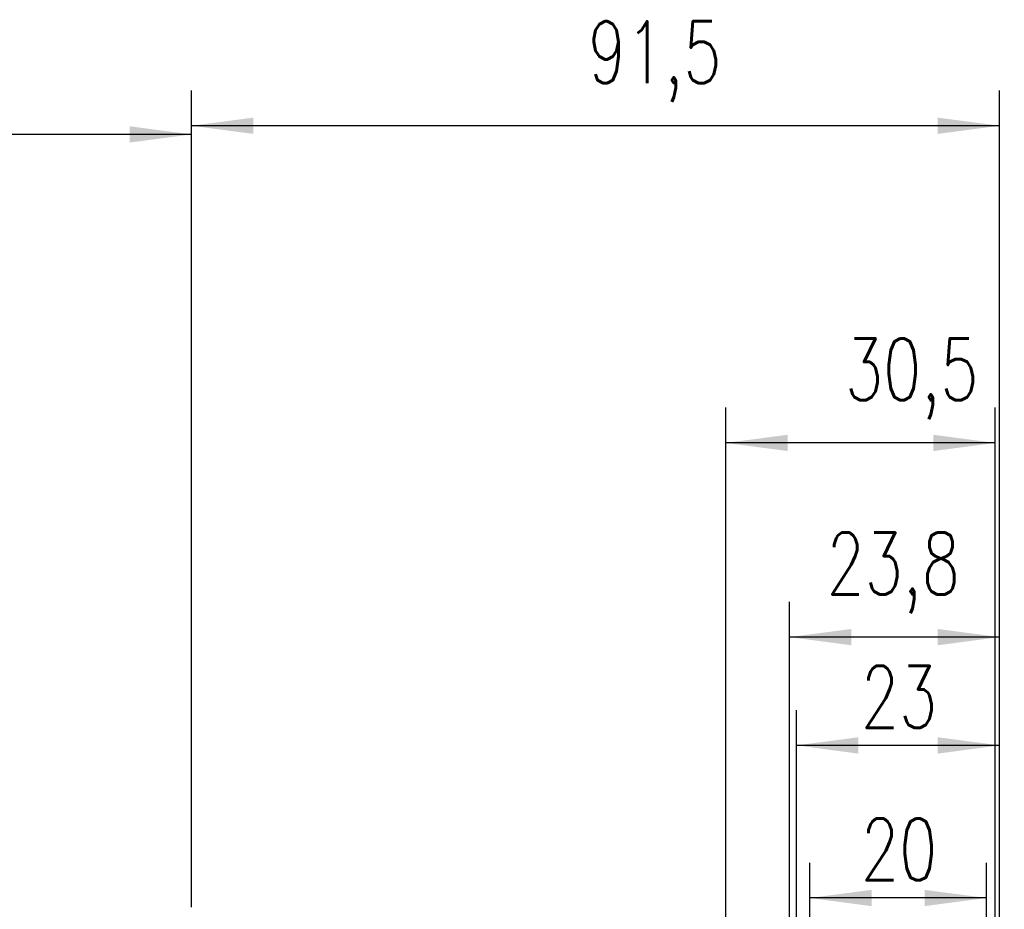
# Model space of a CAD drawing. Header units: inches. Extents: x -280 to 281, y -205 to 205.
# Tile 37 of 39: x 53 to 109, y 36 to 86. Entities that reach past the tile are written whole.
import ezdxf

# ---------------------------------------------------------------- set-up
doc = ezdxf.new("R2010")
doc.units = ezdxf.units.IN
doc.layers.add('1', color=7, linetype='Continuous')
doc.styles.add('CONVERTER_11', font='txt.shx', dxfattribs={"width": 0.72})

# ---------------------------------------------------------------- blocks, each defined once
blk = doc.blocks.new('*D27')
at = {"layer": '1', "color": 2, "linetype": 'Continuous'}
for p, q in [((194, 8.82), (194, 94.56)), ((217, 6.32), (217, 94.56)), ((217, 90.56), (194, 90.56))]:
    blk.add_line(p, q, dxfattribs=at)
at = {"layer": '1', "color": 2}
for points in [[(201, 91.48), (201, 89.63), (194, 90.56)], [(210, 89.63), (210, 91.48), (217, 90.56)]]:
    blk.add_solid(points, dxfattribs=at)
at = {"layer": '1', "color": 3, "insert": (201.3, 92.56), "char_height": 7, "attachment_point": 7, "rotation": 0.0001, "line_spacing_factor": 0.60024, "style": 'CONVERTER_11'}
blk.add_mtext('23', dxfattribs=at)
blk = doc.blocks.new('*D28')
at = {"layer": '1', "color": 2, "linetype": 'Continuous'}
for p, q in [((195.5, 8.02), (195.5, 77.28)), ((215.5, 8.02), (215.5, 77.28)), ((215.5, 73.28), (195.5, 73.28))]:
    blk.add_line(p, q, dxfattribs=at)
at = {"layer": '1', "color": 2}
for points in [[(202.5, 74.2), (202.5, 72.36), (195.5, 73.28)], [(208.5, 72.36), (208.5, 74.2), (215.5, 73.28)]]:
    blk.add_solid(points, dxfattribs=at)
at = {"layer": '1', "color": 3, "insert": (201.3, 75.28), "char_height": 7, "attachment_point": 7, "rotation": 0.0001, "line_spacing_factor": 0.60024, "style": 'CONVERTER_11'}
blk.add_mtext('20', dxfattribs=at)
blk = doc.blocks.new('*D30')
at = {"layer": '1', "color": 2, "linetype": 'Continuous'}
for p, q in [((193.2, 18.07), (193.2, 106.82)), ((217, 6.32), (217, 106.82)), ((217, 102.82), (193.2, 102.82))]:
    blk.add_line(p, q, dxfattribs=at)
at = {"layer": '1', "color": 2}
for points in [[(200.2, 103.74), (200.2, 101.9), (193.2, 102.82)], [(210, 101.9), (210, 103.74), (217, 102.82)]]:
    blk.add_solid(points, dxfattribs=at)
at = {"layer": '1', "color": 3, "insert": (197.4, 105.52), "char_height": 7, "attachment_point": 7, "rotation": 0.0001, "line_spacing_factor": 0.60024, "style": 'CONVERTER_11'}
blk.add_mtext('23,8', dxfattribs=at)
blk = doc.blocks.new('*D33')
at = {"layer": '1', "color": 2, "linetype": 'Continuous'}
for p, q in [((125.5, 72.25), (125.5, 163.74)), ((125.5, 159.74), (-96.5, 159.74))]:
    blk.add_line(p, q, dxfattribs=at)
at = {"layer": '1', "color": 2}
blk.add_solid([(118.5, 158.82), (118.5, 160.66), (125.5, 159.74)], dxfattribs=at)
blk = doc.blocks.new('*D35')
at = {"layer": '1', "color": 2, "linetype": 'Continuous'}
for p, q in [((125.5, 72.25), (125.5, 164.72)), ((217, 6.32), (217, 164.72)), ((217, 160.72), (125.5, 160.72))]:
    blk.add_line(p, q, dxfattribs=at)
at = {"layer": '1', "color": 2}
for points in [[(132.5, 161.64), (132.5, 159.8), (125.5, 160.72)], [(210, 159.8), (210, 161.64), (217, 160.72)]]:
    blk.add_solid(points, dxfattribs=at)
at = {"layer": '1', "color": 3, "insert": (170.39, 163.42), "char_height": 7, "attachment_point": 7, "rotation": 0.0001, "line_spacing_factor": 0.60024, "style": 'CONVERTER_11'}
blk.add_mtext('91,5', dxfattribs=at)
blk = doc.blocks.new('*D36')
at = {"layer": '1', "color": 2, "linetype": 'Continuous'}
for p, q in [((186, 45.82), (186, 128.81)), ((216.5, 6.82), (216.5, 128.81)), ((216.5, 124.81), (186, 124.81))]:
    blk.add_line(p, q, dxfattribs=at)
at = {"layer": '1', "color": 2}
for points in [[(193, 125.73), (193, 123.89), (186, 124.81)], [(209.5, 123.89), (209.5, 125.73), (216.5, 124.81)]]:
    blk.add_solid(points, dxfattribs=at)
at = {"layer": '1', "color": 3, "insert": (199.49, 127.51), "char_height": 7, "attachment_point": 7, "rotation": 0.0001, "line_spacing_factor": 0.60024, "style": 'CONVERTER_11'}
blk.add_mtext('30,5', dxfattribs=at)
blk = doc.blocks.new('VordansichtA_von_', base_point=(60.25, 50))
at = {"layer": '1'}
for name in ['*D35', '*D33', '*D36', '*D30', '*D27', '*D28']:
    blk.add_blockref(name, (0, 0), dxfattribs=at)

msp = doc.modelspace()

# ---------------------------------------------------------------- block references
at = {"xscale": 0.5, "yscale": 0.5, "zscale": 0.5}
msp.add_blockref('VordansichtA_von_', (30.125, 25), dxfattribs=at)

doc.saveas('drawing.dxf')
